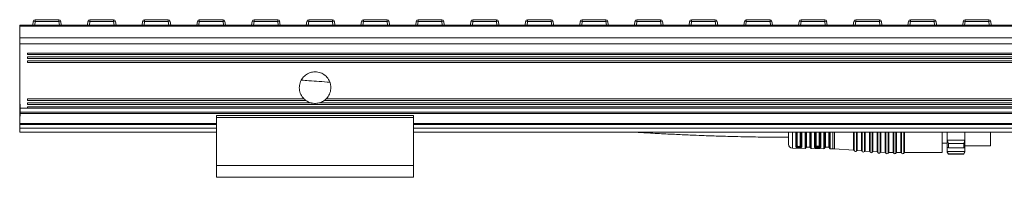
# Model space of a CAD drawing. Header units: millimetres. Extents: x -1079 to 3071, y 211 to 861.
# Tile 4 of 10: x -3 to 247, y 526 to 566. Entities that reach past the tile are written whole.
import ezdxf

# ---------------------------------------------------------------- set-up
doc = ezdxf.new("R2010")
doc.units = ezdxf.units.MM

# ---------------------------------------------------------------- blocks, each defined once
blk = doc.blocks.new('Drawing View2')
at = {"color": 7, "linetype": 'Continuous', "lineweight": 18}
for p, q in [((-152.89, 27.17), (-152.77, 28.08)), ((-152.28, 28.08), (-152.39, 27.17)), ((-152.28, 28.08), (-152.28, 28.52)), ((-152.28, 28.52), (-146.26, 28.52)), ((-146.26, 28.08), (-152.28, 28.08)), ((-146.26, 28.08), (-146.26, 28.52)), ((-146.14, 27.17), (-146.26, 28.08)), ((-145.76, 28.08), (-145.65, 27.17)), ((-139, 27.17), (-138.89, 28.08)), ((-138.39, 28.08), (-138.51, 27.17)), ((-138.39, 28.08), (-138.39, 28.52)), ((-138.39, 28.52), (-132.37, 28.52)), ((-132.37, 28.08), (-138.39, 28.08)), ((-132.37, 28.08), (-132.37, 28.52)), ((-132.25, 27.17), (-132.37, 28.08)), ((-131.87, 28.08), (-131.76, 27.17)), ((-125.11, 27.17), (-125, 28.08)), ((-124.5, 28.08), (-124.62, 27.17)), ((-124.5, 28.08), (-124.5, 28.52)), ((-124.5, 28.52), (-118.48, 28.52)), ((-118.48, 28.08), (-124.5, 28.08)), ((-118.48, 28.08), (-118.48, 28.52)), ((-118.36, 27.17), (-118.48, 28.08)), ((-117.99, 28.08), (-117.87, 27.17)), ((-111.22, 27.17), (-111.11, 28.08)), ((-110.61, 28.08), (-110.73, 27.17)), ((-110.61, 28.08), (-110.61, 28.52)), ((-110.61, 28.52), (-104.59, 28.52)), ((-104.59, 28.08), (-110.61, 28.08)), ((-104.59, 28.08), (-104.59, 28.52)), ((-104.48, 27.17), (-104.59, 28.08)), ((-104.1, 28.08), (-103.98, 27.17)), ((-97.34, 27.17), (-97.22, 28.08)), ((-96.72, 28.08), (-96.84, 27.17)), ((-96.72, 28.08), (-96.72, 28.52)), ((-96.72, 28.52), (-90.7, 28.52)), ((-90.7, 28.08), (-96.72, 28.08)), ((-90.7, 28.08), (-90.7, 28.52)), ((-90.59, 27.17), (-90.7, 28.08)), ((-90.21, 28.08), (-90.09, 27.17)), ((-83.45, 27.17), (-83.33, 28.08)), ((-82.83, 28.08), (-82.95, 27.17)), ((-82.83, 28.08), (-82.83, 28.52)), ((-82.83, 28.52), (-76.81, 28.52)), ((-76.81, 28.08), (-82.83, 28.08)), ((-76.81, 28.08), (-76.81, 28.52)), ((-76.7, 27.17), (-76.81, 28.08)), ((-76.32, 28.08), (-76.2, 27.17)), ((-69.56, 27.17), (-69.44, 28.08)), ((-68.95, 28.08), (-69.06, 27.17)), ((-68.95, 28.08), (-68.95, 28.52)), ((-68.95, 28.52), (-62.93, 28.52)), ((-62.93, 28.08), (-68.95, 28.08)), ((-62.93, 28.08), (-62.93, 28.52)), ((-62.81, 27.17), (-62.93, 28.08)), ((-62.43, 28.08), (-62.31, 27.17)), ((-55.67, 27.17), (-55.55, 28.08)), ((-55.06, 28.08), (-55.17, 27.17)), ((-55.06, 28.08), (-55.06, 28.52)), ((-55.06, 28.52), (-49.04, 28.52)), ((-49.04, 28.08), (-55.06, 28.08)), ((-49.04, 28.08), (-49.04, 28.52)), ((-48.92, 27.17), (-49.04, 28.08)), ((-48.54, 28.08), (-48.42, 27.17)), ((-41.78, 27.17), (-41.66, 28.08)), ((-41.17, 28.08), (-41.28, 27.17)), ((-41.17, 28.08), (-41.17, 28.52)), ((-41.17, 28.52), (-35.15, 28.52)), ((-35.15, 28.08), (-41.17, 28.08)), ((-35.15, 28.08), (-35.15, 28.52)), ((-35.03, 27.17), (-35.15, 28.08)), ((-34.65, 28.08), (-34.54, 27.17)), ((-27.89, 27.17), (-27.77, 28.08)), ((-27.28, 28.08), (-27.39, 27.17)), ((-27.28, 28.08), (-27.28, 28.52)), ((-27.28, 28.52), (-21.26, 28.52)), ((-21.26, 28.08), (-27.28, 28.08)), ((-21.26, 28.08), (-21.26, 28.52)), ((-21.14, 27.17), (-21.26, 28.08)), ((-20.76, 28.08), (-20.65, 27.17)), ((-14, 27.17), (-13.89, 28.08)), ((-13.39, 28.08), (-13.51, 27.17)), ((-13.39, 28.08), (-13.39, 28.52)), ((-13.39, 28.52), (-7.37, 28.52)), ((-7.37, 28.08), (-13.39, 28.08)), ((-7.37, 28.08), (-7.37, 28.52)), ((-7.25, 27.17), (-7.37, 28.08)), ((-6.87, 28.08), (-6.76, 27.17)), ((-0.11, 27.17), (0, 28.08)), ((0.5, 28.08), (0.38, 27.17)), ((0.5, 28.08), (0.5, 28.52)), ((0.5, 28.52), (6.52, 28.52)), ((6.52, 28.08), (0.5, 28.08)), ((6.52, 28.08), (6.52, 28.52)), ((6.64, 27.17), (6.52, 28.08)), ((7.01, 28.08), (7.13, 27.17)), ((13.78, 27.17), (13.89, 28.08)), ((14.39, 28.08), (14.27, 27.17)), ((14.39, 28.08), (14.39, 28.52)), ((14.39, 28.52), (20.41, 28.52)), ((20.41, 28.08), (14.39, 28.08)), ((20.41, 28.08), (20.41, 28.52)), ((20.52, 27.17), (20.41, 28.08)), ((20.9, 28.08), (21.02, 27.17)), ((27.66, 27.17), (27.78, 28.08)), ((28.28, 28.08), (28.16, 27.17)), ((28.28, 28.08), (28.28, 28.52)), ((28.28, 28.52), (34.3, 28.52)), ((34.3, 28.08), (28.28, 28.08)), ((34.3, 28.08), (34.3, 28.52)), ((34.41, 27.17), (34.3, 28.08)), ((34.79, 28.08), (34.91, 27.17)), ((41.55, 27.17), (41.67, 28.08)), ((42.17, 28.08), (42.05, 27.17)), ((42.17, 28.08), (42.17, 28.52)), ((42.17, 28.52), (48.19, 28.52)), ((48.19, 28.08), (42.17, 28.08)), ((48.19, 28.08), (48.19, 28.52)), ((48.3, 27.17), (48.19, 28.08)), ((48.68, 28.08), (48.8, 27.17)), ((55.44, 27.17), (55.56, 28.08)), ((56.05, 28.08), (55.94, 27.17)), ((56.05, 28.08), (56.05, 28.52)), ((56.05, 28.52), (62.07, 28.52)), ((62.07, 28.08), (56.05, 28.08)), ((62.07, 28.08), (62.07, 28.52)), ((62.19, 27.17), (62.07, 28.08)), ((62.57, 28.08), (62.69, 27.17)), ((69.33, 27.17), (69.45, 28.08)), ((69.94, 28.08), (69.83, 27.17)), ((69.94, 28.08), (69.94, 28.52)), ((69.94, 28.52), (75.96, 28.52)), ((75.96, 28.08), (69.94, 28.08)), ((75.96, 28.08), (75.96, 28.52)), ((76.08, 27.17), (75.96, 28.08)), ((76.46, 28.08), (76.58, 27.17)), ((83.22, 27.17), (83.34, 28.08)), ((83.83, 28.08), (83.72, 27.17)), ((83.83, 28.08), (83.83, 28.52)), ((83.83, 28.52), (89.85, 28.52)), ((89.85, 28.08), (83.83, 28.08)), ((89.85, 28.08), (89.85, 28.52)), ((89.97, 27.17), (89.85, 28.08)), ((90.35, 28.08), (90.46, 27.17)), ((343.79, 27.17), (-156.21, 27.17)), ((-156.21, 27.17), (-156.21, 26.92)), ((343.79, 26.92), (-156.21, 26.92)), ((-156.21, 26.92), (-156.21, 23.96)), ((343.79, 23.96), (-156.21, 23.96)), ((-156.21, 23.96), (-156.21, 22.43)), ((343.79, 22.43), (-156.21, 22.43)), ((-156.21, 22.43), (-156.21, 6.05)), ((341.79, 20.07), (-154.21, 20.07)), ((-154.21, 20.07), (-154.21, 19.67)), ((341.79, 19.67), (-154.21, 19.67)), ((341.79, 19.08), (-154.21, 19.08)), ((-154.21, 19.08), (-154.21, 18.69)), ((341.79, 18.69), (-154.21, 18.69)), ((341.79, 18.1), (-154.21, 18.1)), ((-154.21, 18.1), (-154.21, 17.7)), ((341.79, 17.7), (-154.21, 17.7)), ((-84.02, 8.45), (-154.21, 8.45)), ((-154.21, 8.45), (-154.21, 8.05)), ((-83.55, 8.05), (-154.21, 8.05)), ((266.45, 8.05), (-78.88, 8.05)), ((265.98, 8.45), (-78.4, 8.45)), ((-154.21, 6.05), (-156.21, 6.05)), ((343.79, 5.11), (-156.21, 5.11)), ((-156.21, 5.11), (-156.21, 4.75)), ((-156.11, 7.07), (-156.11, 4.07)), ((-82.31, 7.45), (-154.21, 7.45)), ((-154.21, 7.45), (-154.21, 7.05)), ((341.79, 7.05), (-154.21, 7.05)), ((341.79, 6.45), (-154.21, 6.45)), ((-154.21, 6.45), (-154.21, 6.05)), ((341.79, 6.05), (-154.21, 6.05)), ((267.69, 7.45), (-80.12, 7.45)), ((343.79, 4.75), (-156.21, 4.75)), ((-56.21, 4.24), (-106.21, 4.24)), ((-106.21, 4.24), (-106.21, 3.74)), ((-56.21, 3.74), (-106.21, 3.74)), ((-106.21, 3.74), (-106.21, -8.43)), ((-56.21, 4.24), (-56.21, 3.74)), ((-56.21, 3.74), (-56.21, -8.43)), ((-106.21, 2.18), (-156.21, 2.18)), ((-156.21, 2.18), (-156.21, 1.93)), ((-156.21, 1.93), (-156.21, 1)), ((-106.21, 1.93), (-156.21, 1.93)), ((-156.21, 1), (-156.21, 0)), ((-106.21, 1), (-156.21, 1)), ((-106.21, 0), (-156.21, 0)), ((243.79, 2.18), (-56.21, 2.18)), ((243.79, 1.93), (-56.21, 1.93)), ((243.79, 1), (-56.21, 1)), ((243.79, 0), (-56.21, 0)), ((44.38, 0), (44.39, -0.03)), ((44.56, 0), (44.58, -0.08)), ((48.39, -0.03), (48.39, 0)), ((49.18, 0), (49.19, -0.03)), ((50.7, 0), (50.7, -4.23)), ((63.7, 0), (63.7, -5.28)), ((65.71, 0), (65.71, -5.3)), ((66.45, 0), (66.45, -5.18)), ((67.71, 0), (67.71, -5.3)), ((68.45, 0), (68.45, -5.18)), ((90.29, -3.43), (90.29, 0)), ((38.99, 0), (38.99, -3.05)), ((39.97, 0), (39.97, -4.05)), ((40.82, -3.72), (40.82, 0)), ((41.01, -3.61), (41.01, 0)), ((41.19, 0), (41.19, -3.5)), ((41.99, -3.5), (41.99, 0)), ((42.17, 0), (42.17, -3.62)), ((42.36, 0), (42.36, -3.74)), ((43.23, 0), (43.21, -0.13)), ((43.21, -4.1), (43.21, -0.13)), ((43.4, -0.08), (43.41, 0)), ((43.4, -0.08), (43.4, -3.96)), ((43.59, -0.03), (43.59, 0)), ((43.59, -0.03), (43.59, -3.83)), ((44.39, -3.83), (44.39, -0.03)), ((44.58, -3.98), (44.58, -0.08)), ((44.77, -0.13), (44.74, 0)), ((44.77, -0.13), (44.77, -4.13)), ((45.59, -3.76), (45.59, 0)), ((45.79, -3.62), (45.79, 0)), ((45.99, 0), (45.99, -3.47)), ((46.79, -3.47), (46.79, 0)), ((46.98, 0), (46.98, -3.63)), ((47.18, 0), (47.18, -3.79)), ((48.02, 0), (47.99, -0.15)), ((47.99, -4.18), (47.99, -0.15)), ((48.19, -0.09), (48.2, 0)), ((48.19, -0.09), (48.19, -4)), ((48.39, -0.03), (48.39, -3.83)), ((49.19, -3.83), (49.19, -0.03)), ((49.38, 0), (49.39, -0.02)), ((49.38, 0), (49.39, -0.1)), ((49.38, -0.03), (49.38, 0)), ((49.39, -0.02), (49.38, -0.03)), ((49.39, -4.02), (49.39, -0.1)), ((49.56, 0), (49.57, -0.03)), ((49.58, -0.16), (49.57, -0.03)), ((49.58, -0.16), (49.58, -4.2)), ((50.27, -4.22), (50.27, 0)), ((55.53, -4.58), (55.53, 0)), ((55.7, 0), (55.7, -4.71)), ((56.25, 0), (56.25, -4.75)), ((56.44, 0), (56.44, -4.64)), ((57.53, -4.72), (57.53, 0)), ((57.7, 0), (57.7, -4.85)), ((58.25, 0), (58.25, -4.89)), ((58.44, 0), (58.44, -4.79)), ((59.53, -4.86), (59.53, 0)), ((59.7, 0), (59.7, -5)), ((60.25, 0), (60.25, -5.03)), ((60.44, 0), (60.44, -4.93)), ((61.53, -5.01), (61.53, 0)), ((61.7, 0), (61.7, -5.14)), ((62.25, 0), (62.25, -5.18)), ((62.44, 0), (62.44, -5.07)), ((63.53, -5.15), (63.53, 0)), ((64.26, 0), (64.26, -5.3)), ((64.45, 0), (64.45, -5.18)), ((65.53, -5.18), (65.53, 0)), ((66.26, 0), (66.26, -5.3)), ((67.53, -5.18), (67.53, 0)), ((68.26, 0), (68.26, -5.3)), ((77.99, -5.18), (77.99, 0)), ((79.29, 0), (79.29, -2.02)), ((79.29, -2.02), (83.79, -2.02)), ((79.59, -2.85), (79.29, -2.02)), ((79.29, -2.02), (79.29, -3.78)), ((83.79, -2.02), (83.49, -2.85)), ((83.79, -2.02), (83.79, 0)), ((83.79, -3.78), (83.79, -2.02)), ((39.97, -4.05), (43.21, -4.1)), ((41.48, -3.92), (41.68, -3.92)), ((41.49, -3.59), (41.69, -3.59)), ((41.49, -3.75), (41.49, -3.59)), ((41.49, -3.75), (41.69, -3.76)), ((41.69, -3.76), (41.69, -3.59)), ((43.59, -3.83), (44.39, -3.83)), ((44.77, -4.13), (47.99, -4.18)), ((46.49, -3.57), (46.29, -3.57)), ((46.49, -3.76), (46.29, -3.76)), ((46.29, -3.79), (46.49, -3.79)), ((46.49, -3.76), (46.49, -3.79)), ((48.39, -3.83), (49.19, -3.83)), ((49.58, -4.2), (50.27, -4.22)), ((50.7, -4.23), (55.53, -4.58)), ((56.44, -4.64), (57.53, -4.72)), ((58.44, -4.79), (59.53, -4.86)), ((60.44, -4.93), (61.53, -5.01)), ((77.99, -2.76), (79.29, -2.76)), ((79.29, -3.78), (79.59, -3.95)), ((79.29, -3.78), (79.29, -4.92)), ((79.29, -4.92), (83.79, -4.92)), ((79.59, -5.47), (79.29, -4.92)), ((79.29, -4.92), (79.29, -5.03)), ((79.59, -2.85), (83.49, -2.85)), ((79.59, -2.85), (79.59, -3.33)), ((79.59, -3.33), (79.59, -3.95)), ((79.59, -3.95), (83.49, -3.95)), ((83.49, -3.33), (83.49, -2.85)), ((83.49, -3.95), (83.49, -3.33)), ((83.49, -3.95), (83.79, -3.78)), ((83.79, -4.92), (83.49, -5.47)), ((83.79, -3.43), (84.14, -3.43)), ((83.79, -4.92), (83.79, -3.78)), ((83.79, -5.03), (83.79, -4.92)), ((84.14, -3.43), (84.32, -3.43)), ((84.33, -3.43), (85.13, -3.43)), ((85.14, -3.43), (85.32, -3.43)), ((85.33, -3.43), (86.14, -3.43)), ((86.14, -3.43), (86.32, -3.43)), ((86.33, -3.43), (87.14, -3.43)), ((87.14, -3.43), (87.32, -3.43)), ((87.33, -3.43), (88.14, -3.43)), ((88.14, -3.43), (88.32, -3.43)), ((88.33, -3.43), (89.14, -3.43)), ((89.14, -3.43), (90.29, -3.43)), ((62.44, -5.07), (63.53, -5.15)), ((64.45, -5.18), (65.53, -5.18)), ((66.45, -5.18), (67.53, -5.18)), ((68.45, -5.18), (77.99, -5.18)), ((79.29, -5.03), (79.59, -5.53)), ((79.59, -5.47), (83.49, -5.47)), ((79.59, -5.47), (79.59, -5.53)), ((79.59, -5.53), (83.49, -5.53)), ((83.49, -5.53), (83.79, -5.03)), ((83.49, -5.53), (83.49, -5.47)), ((-56.21, -8.43), (-106.21, -8.43)), ((-106.21, -8.43), (-106.21, -11.43)), ((-56.21, -8.43), (-56.21, -11.43)), ((-56.21, -11.43), (-106.21, -11.43))]:
    blk.add_line(p, q, dxfattribs=at)
at = {"color": 7, "linetype": 'Continuous', "lineweight": 18, "flags": 128}
blk.add_lwpolyline([(46.28, -3.98), (46.4, -3.99), (46.48, -3.99)], dxfattribs=at)
at = {"color": 7, "linetype": 'Continuous', "lineweight": 18}
for centre, radius, start, end in [((-152.28, 28.02), 0.5, 90, 172.725), ((-152.53, 27.09), 1.03, 76.041, 103.959), ((-146.26, 28.02), 0.5, 7.275, 90), ((-146.01, 27.09), 1.03, 76.041, 103.959), ((-138.39, 28.02), 0.5, 90, 172.725), ((-138.64, 27.09), 1.03, 76.041, 103.959), ((-132.37, 28.02), 0.5, 7.275, 90), ((-132.12, 27.09), 1.03, 76.041, 103.959), ((-124.5, 28.02), 0.5, 90, 172.725), ((-124.75, 27.09), 1.03, 76.041, 103.959), ((-118.48, 28.02), 0.5, 7.275, 90), ((-118.23, 27.09), 1.03, 76.041, 103.959), ((-110.61, 28.02), 0.5, 90, 172.725), ((-110.86, 27.09), 1.03, 76.041, 103.959), ((-104.59, 28.02), 0.5, 7.275, 90), ((-104.34, 27.09), 1.03, 76.041, 103.959), ((-96.72, 28.02), 0.5, 90, 172.725), ((-96.97, 27.09), 1.03, 76.041, 103.959), ((-90.7, 28.02), 0.5, 7.275, 90), ((-90.46, 27.09), 1.03, 76.041, 103.959), ((-82.83, 28.02), 0.5, 90, 172.725), ((-83.08, 27.09), 1.03, 76.041, 103.959), ((-76.81, 28.02), 0.5, 7.275, 90), ((-76.57, 27.09), 1.03, 76.041, 103.959), ((-68.95, 28.02), 0.5, 90, 172.725), ((-69.19, 27.09), 1.03, 76.041, 103.959), ((-62.93, 28.02), 0.5, 7.275, 90), ((-62.68, 27.09), 1.03, 76.041, 103.959), ((-55.06, 28.02), 0.5, 90, 172.725), ((-55.3, 27.09), 1.03, 76.041, 103.959), ((-49.04, 28.02), 0.5, 7.275, 90), ((-48.79, 27.09), 1.03, 76.041, 103.959), ((-41.17, 28.02), 0.5, 90, 172.725), ((-41.42, 27.09), 1.03, 76.041, 103.959), ((-35.15, 28.02), 0.5, 7.275, 90), ((-34.9, 27.09), 1.03, 76.041, 103.959), ((-27.28, 28.02), 0.5, 90, 172.725), ((-27.53, 27.09), 1.03, 76.041, 103.959), ((-21.26, 28.02), 0.5, 7.275, 90), ((-21.01, 27.09), 1.03, 76.041, 103.959), ((-13.39, 28.02), 0.5, 90, 172.725), ((-13.64, 27.09), 1.03, 76.041, 103.959), ((-7.37, 28.02), 0.5, 7.275, 90), ((-7.12, 27.09), 1.03, 76.041, 103.959), ((0.5, 28.02), 0.5, 90, 172.725), ((0.25, 27.09), 1.03, 76.041, 103.959), ((6.52, 28.02), 0.5, 7.275, 90), ((6.77, 27.09), 1.03, 76.041, 103.959), ((14.39, 28.02), 0.5, 90, 172.725), ((14.14, 27.09), 1.03, 76.041, 103.959), ((20.41, 28.02), 0.5, 7.275, 90), ((20.66, 27.09), 1.03, 76.041, 103.959), ((28.28, 28.02), 0.5, 90, 172.725), ((28.03, 27.09), 1.03, 76.041, 103.959), ((34.3, 28.02), 0.5, 7.275, 90), ((34.54, 27.09), 1.03, 76.041, 103.959), ((42.17, 28.02), 0.5, 90, 172.725), ((41.92, 27.09), 1.03, 76.041, 103.959), ((48.19, 28.02), 0.5, 7.275, 90), ((48.43, 27.09), 1.03, 76.041, 103.959), ((56.05, 28.02), 0.5, 90, 172.725), ((55.81, 27.09), 1.03, 76.041, 103.959), ((62.07, 28.02), 0.5, 7.275, 90), ((62.32, 27.09), 1.03, 76.041, 103.959), ((69.94, 28.02), 0.5, 90, 172.725), ((69.7, 27.09), 1.03, 76.041, 103.959), ((75.96, 28.02), 0.5, 7.275, 90), ((76.21, 27.09), 1.03, 76.041, 103.959), ((83.83, 28.02), 0.5, 90, 172.725), ((83.58, 27.09), 1.03, 76.041, 103.959), ((89.85, 28.02), 0.5, 7.275, 90), ((90.1, 27.09), 1.03, 76.041, 103.959), ((39.99, -3.05), 1, 180, 269.0586), ((43.21, -3.9), 0.2, 269.0586, 340.936), ((43.59, -4.03), 0.2, 90, 160.936), ((44.39, -4.03), 0.2, 15.2108, 90), ((44.77, -3.93), 0.2, 195.2108, 269.0586), ((47.99, -3.98), 0.2, 269.0586, 352.5192), ((48.39, -4.03), 0.2, 90, 172.5192), ((49.19, -4.03), 0.2, 3.7061, 90), ((49.59, -4), 0.2, 183.7061, 269.0586), ((50.14, -12.21), 8, 85.9282, 89.0586), ((55.52, -4.78), 0.2, 19.5063, 85.9282), ((55.99, -4.61), 0.3, 199.5063, 332.35), ((56.43, -4.84), 0.2, 85.9282, 152.35), ((57.52, -4.92), 0.2, 19.5063, 85.9282), ((57.99, -4.75), 0.3, 199.5063, 332.35), ((58.43, -4.99), 0.2, 85.9282, 152.35), ((59.52, -5.06), 0.2, 19.5063, 85.9282), ((59.99, -4.9), 0.3, 199.5063, 332.35), ((60.43, -5.13), 0.2, 85.9282, 152.35), ((61.52, -5.2), 0.2, 19.5063, 85.9282), ((61.99, -5.04), 0.3, 199.5063, 332.35), ((62.43, -5.27), 0.2, 85.9282, 152.35), ((63.52, -5.35), 0.2, 19.5063, 85.9282), ((63.99, -5.18), 0.3, 199.5063, 336.4218), ((64.45, -5.38), 0.2, 90, 156.4218), ((65.53, -5.38), 0.2, 23.5782, 90), ((65.99, -5.18), 0.3, 203.5782, 336.4218), ((66.45, -5.38), 0.2, 90, 156.4218), ((67.53, -5.38), 0.2, 23.5782, 90), ((67.99, -5.18), 0.3, 203.5782, 336.4218), ((68.45, -5.38), 0.2, 90, 156.4218)]:
    blk.add_arc(centre, radius, start, end, dxfattribs=at)
for points, knots in [([(-84.02, 8.45), (-84.03, 8.46), (-84.36, 8.79), (-84.9, 9.55), (-85.27, 10.87), (-85.18, 12.23), (-84.65, 13.5), (-83.72, 14.52), (-82.51, 15.17), (-81.16, 15.38), (-79.82, 15.13), (-78.64, 14.46), (-77.74, 13.44), (-77.29, 12.32), (-77.16, 11.14), (-77.37, 9.95), (-77.88, 9), (-78.3, 8.56), (-78.4, 8.45)], [0, 0, 0, 0, 0.0026261, 0.0736917, 0.1449259, 0.2164518, 0.2882925, 0.3602318, 0.4318547, 0.5028561, 0.5733594, 0.6438698, 0.7148797, 0.7865015, 0.8323455, 0.9038985, 0.9754614, 1, 1, 1, 1]), ([(-77.53, 12.67), (-79.28, 12.81), (-81.67, 12.99), (-84.06, 13.15), (-84.68, 13.19)], [0, 0, 0, 0, 0.737317, 1, 1, 1, 1]), ([(-83.55, 8.05), (-83.55, 8.05), (-83.55, 8.05), (-83.56, 8.06), (-83.59, 8.08), (-83.66, 8.13), (-83.73, 8.19), (-83.82, 8.27), (-83.9, 8.34), (-83.97, 8.4), (-84, 8.43), (-84.02, 8.45), (-84.02, 8.45), (-84.02, 8.45)], [0, 0, 0, 0, 0.006418, 0.055532, 0.126571, 0.236787, 0.409604, 0.496195, 0.679192, 0.786119, 0.869168, 0.934776, 1, 1, 1, 1]), ([(-82.31, 7.45), (-82.53, 7.53), (-82.97, 7.67), (-83.36, 7.93), (-83.55, 8.05)], [0, 0, 0, 0, 0.511648, 1, 1, 1, 1]), ([(-78.88, 8.05), (-78.95, 8), (-79.33, 7.74), (-79.77, 7.58), (-80.12, 7.45)], [0, 0, 0, 0, 0.195049, 1, 1, 1, 1]), ([(-78.4, 8.45), (-78.4, 8.45), (-78.4, 8.45), (-78.41, 8.44), (-78.44, 8.42), (-78.48, 8.38), (-78.55, 8.32), (-78.64, 8.24), (-78.73, 8.16), (-78.81, 8.1), (-78.85, 8.07), (-78.87, 8.06), (-78.88, 8.05), (-78.88, 8.05)], [0, 0, 0, 0, 0.040762, 0.099707, 0.161854, 0.258287, 0.396405, 0.504242, 0.70366, 0.825601, 0.908234, 0.967785, 1, 1, 1, 1]), ([(-156.21, 6.05), (-156.21, 5.87), (-156.21, 5.54), (-156.21, 5.24), (-156.21, 5.11)], [0, 0, 0, 0, 0.569732, 1, 1, 1, 1]), ([(-80.12, 7.45), (-80.12, 7.45), (-80.12, 7.45), (-80.12, 7.45), (-80.12, 7.45), (-80.14, 7.45), (-80.19, 7.43), (-80.4, 7.38), (-81.01, 7.27), (-81.67, 7.3), (-82.16, 7.41), (-82.26, 7.44), (-82.3, 7.45), (-82.31, 7.45), (-82.31, 7.45), (-82.31, 7.45), (-82.31, 7.45)], [0, 0, 0, 0, 0.000661, 0.005265, 0.014504, 0.025822, 0.045361, 0.102216, 0.310024, 0.838137, 0.926184, 0.961947, 0.979918, 0.988719, 0.997584, 1, 1, 1, 1]), ([(-156.21, 4.75), (-156.21, 4.61), (-156.21, 4.33), (-156.21, 3.79), (-156.21, 3.23), (-156.21, 2.68), (-156.21, 2.41), (-156.21, 2.3)], [0, 0, 0, 0, 0.211577, 0.420724, 0.630294, 0.842098, 1, 1, 1, 1]), ([(0, 0), (0.37, -0.02), (2.26, -0.14), (5.6, -0.32), (9.91, -0.54), (13.71, -0.71), (17.42, -0.86), (21.44, -1), (26.43, -1.14), (32.39, -1.25), (36.68, -1.27), (38.99, -1.28)], [0, 0, 0, 0, 0.028356, 0.1460421, 0.2570061, 0.3602645, 0.4387812, 0.5419621, 0.669847, 0.822496, 1, 1, 1, 1]), ([(49.39, -0.02), (49.41, -0.03), (49.43, -0.04), (49.5, -0.04), (49.55, -0.03), (49.57, -0.03)], [0, 0, 0, 0, 0.3411386, 0.6822762, 1, 1, 1, 1]), ([(40.82, -3.72), (40.83, -3.74), (40.84, -3.79), (40.93, -3.83), (41.02, -3.86), (41.12, -3.89), (41.27, -3.91), (41.4, -3.92), (41.48, -3.92)], [0, 0, 0, 0, 0.247774, 0.377676, 0.510624, 0.642416, 0.769734, 1, 1, 1, 1]), ([(41.49, -3.75), (41.42, -3.75), (41.3, -3.75), (41.14, -3.72), (41.03, -3.67), (41.01, -3.63), (41.01, -3.61)], [0, 0, 0, 0, 0.2487188, 0.4980884, 0.748561, 1, 1, 1, 1]), ([(41.19, -3.5), (41.19, -3.51), (41.2, -3.54), (41.27, -3.57), (41.37, -3.59), (41.45, -3.59), (41.49, -3.59)], [0, 0, 0, 0, 0.25191, 0.506201, 0.756885, 1, 1, 1, 1]), ([(41.49, -3.75), (41.49, -3.77), (41.49, -3.81), (41.48, -3.86), (41.48, -3.9), (41.48, -3.91), (41.48, -3.92)], [0, 0, 0, 0, 0.251195, 0.500058, 0.748854, 1, 1, 1, 1]), ([(41.68, -3.92), (41.77, -3.92), (41.9, -3.92), (42.05, -3.9), (42.19, -3.88), (42.33, -3.83), (42.35, -3.77), (42.36, -3.74)], [0, 0, 0, 0, 0.239085, 0.362958, 0.487455, 0.74218, 1, 1, 1, 1]), ([(41.69, -3.76), (41.69, -3.77), (41.69, -3.81), (41.68, -3.86), (41.68, -3.9), (41.68, -3.92), (41.68, -3.92)], [0, 0, 0, 0, 0.244222, 0.499941, 0.755691, 1, 1, 1, 1]), ([(41.69, -3.59), (41.73, -3.59), (41.8, -3.59), (41.9, -3.57), (41.97, -3.54), (41.98, -3.51), (41.99, -3.5)], [0, 0, 0, 0, 0.2445414, 0.494439, 0.7476252, 1, 1, 1, 1]), ([(42.17, -3.62), (42.17, -3.64), (42.15, -3.68), (42.04, -3.73), (41.91, -3.75), (41.78, -3.76), (41.72, -3.76), (41.69, -3.76)], [0, 0, 0, 0, 0.251106, 0.500918, 0.749973, 0.874947, 1, 1, 1, 1]), ([(45.59, -3.76), (45.6, -3.78), (45.6, -3.82), (45.66, -3.86), (45.73, -3.9), (45.8, -3.92), (45.84, -3.93)], [0, 0, 0, 0, 0.245982, 0.506182, 0.763262, 1, 1, 1, 1]), ([(45.97, -3.74), (45.94, -3.73), (45.89, -3.72), (45.84, -3.69), (45.8, -3.66), (45.79, -3.63), (45.79, -3.62)], [0, 0, 0, 0, 0.2489976, 0.4988299, 0.7491572, 1, 1, 1, 1]), ([(45.97, -3.74), (45.96, -3.76), (45.96, -3.81), (45.92, -3.87), (45.88, -3.91), (45.85, -3.93), (45.84, -3.93)], [0, 0, 0, 0, 0.242406, 0.499997, 0.757589, 1, 1, 1, 1]), ([(45.84, -3.93), (45.91, -3.95), (46.04, -3.97), (46.2, -3.98), (46.28, -3.98)], [0, 0, 0, 0, 0.5064743, 1, 1, 1, 1]), ([(46.29, -3.76), (46.23, -3.76), (46.11, -3.76), (46.02, -3.75), (45.97, -3.74)], [0, 0, 0, 0, 0.496664, 1, 1, 1, 1]), ([(46.29, -3.79), (46.23, -3.79), (46.11, -3.78), (46.02, -3.75), (45.97, -3.74)], [0, 0, 0, 0, 0.498405, 1, 1, 1, 1]), ([(46.29, -3.57), (46.24, -3.57), (46.16, -3.57), (46.06, -3.54), (46, -3.51), (45.99, -3.49), (45.99, -3.47)], [0, 0, 0, 0, 0.2759772, 0.551671, 0.772108, 1, 1, 1, 1]), ([(46.29, -3.79), (46.29, -3.78), (46.29, -3.78), (46.29, -3.77), (46.29, -3.76)], [0, 0, 0, 0, 0.560028, 1, 1, 1, 1]), ([(46.48, -3.99), (46.54, -3.99), (46.65, -3.99), (46.81, -3.97), (46.96, -3.95), (47.03, -3.92), (47.06, -3.91)], [0, 0, 0, 0, 0.244679, 0.489815, 0.743445, 1, 1, 1, 1]), ([(46.79, -3.47), (46.78, -3.49), (46.77, -3.52), (46.69, -3.55), (46.59, -3.57), (46.52, -3.57), (46.49, -3.57)], [0, 0, 0, 0, 0.2863334, 0.5666446, 0.7832944, 1, 1, 1, 1]), ([(46.9, -3.72), (46.88, -3.73), (46.82, -3.74), (46.72, -3.75), (46.61, -3.76), (46.53, -3.76), (46.49, -3.76)], [0, 0, 0, 0, 0.25654, 0.508433, 0.756104, 1, 1, 1, 1]), ([(46.9, -3.72), (46.88, -3.73), (46.83, -3.76), (46.73, -3.78), (46.61, -3.79), (46.53, -3.79), (46.49, -3.79)], [0, 0, 0, 0, 0.250656, 0.499639, 0.748804, 1, 1, 1, 1]), ([(46.98, -3.63), (46.98, -3.65), (46.97, -3.68), (46.93, -3.71), (46.9, -3.72)], [0, 0, 0, 0, 0.50107, 1, 1, 1, 1]), ([(46.9, -3.72), (46.91, -3.74), (46.92, -3.79), (46.95, -3.85), (47.01, -3.89), (47.04, -3.91), (47.06, -3.91)], [0, 0, 0, 0, 0.242212, 0.500005, 0.757794, 1, 1, 1, 1]), ([(47.06, -3.91), (47.1, -3.89), (47.16, -3.86), (47.17, -3.81), (47.18, -3.79)], [0, 0, 0, 0, 0.485244, 1, 1, 1, 1])]:
    blk.add_open_spline(points, degree=3, knots=knots, dxfattribs=at)
for points in [[(43.4, -0.08), (43.39, -0.09), (43.37, -0.1), (43.33, -0.11), (43.27, -0.12), (43.23, -0.13), (43.21, -0.13)], [(43.59, -0.03), (43.57, -0.03), (43.52, -0.03), (43.47, -0.04), (43.42, -0.06), (43.41, -0.07), (43.4, -0.08)], [(44.39, -0.03), (44.41, -0.03), (44.45, -0.04), (44.51, -0.05), (44.56, -0.06), (44.57, -0.08), (44.58, -0.08)], [(44.58, -0.08), (44.59, -0.09), (44.6, -0.1), (44.65, -0.12), (44.71, -0.13), (44.75, -0.13), (44.77, -0.13)], [(48.19, -0.09), (48.18, -0.1), (48.17, -0.12), (48.12, -0.14), (48.06, -0.15), (48.01, -0.15), (47.99, -0.15)], [(48.39, -0.03), (48.36, -0.03), (48.31, -0.04), (48.25, -0.05), (48.21, -0.07), (48.19, -0.08), (48.19, -0.09)], [(49.19, -0.03), (49.21, -0.03), (49.26, -0.04), (49.33, -0.05), (49.37, -0.07), (49.38, -0.09), (49.39, -0.1)], [(49.39, -0.1), (49.39, -0.11), (49.4, -0.12), (49.45, -0.14), (49.51, -0.16), (49.56, -0.16), (49.58, -0.16)], [(41.01, -3.61), (41, -3.62), (40.98, -3.65), (40.93, -3.69), (40.88, -3.71), (40.84, -3.71), (40.82, -3.72)], [(41.01, -3.61), (41.02, -3.59), (41.03, -3.56), (41.08, -3.53), (41.13, -3.5), (41.17, -3.5), (41.19, -3.5)], [(42.17, -3.62), (42.16, -3.6), (42.15, -3.57), (42.1, -3.53), (42.05, -3.5), (42.01, -3.5), (41.99, -3.5)], [(42.17, -3.62), (42.18, -3.64), (42.2, -3.67), (42.24, -3.71), (42.3, -3.73), (42.34, -3.74), (42.36, -3.74)], [(45.79, -3.62), (45.78, -3.64), (45.77, -3.68), (45.72, -3.73), (45.66, -3.76), (45.62, -3.76), (45.59, -3.76)], [(45.99, -3.47), (45.96, -3.48), (45.92, -3.48), (45.86, -3.51), (45.81, -3.56), (45.8, -3.6), (45.79, -3.62)], [(46.29, -3.79), (46.29, -3.81), (46.29, -3.86), (46.28, -3.91), (46.28, -3.96), (46.28, -3.98), (46.28, -3.98)], [(46.29, -3.57), (46.29, -3.58), (46.29, -3.6), (46.29, -3.64), (46.29, -3.7), (46.29, -3.74), (46.29, -3.76)], [(46.49, -3.79), (46.49, -3.81), (46.49, -3.86), (46.48, -3.92), (46.48, -3.96), (46.48, -3.98), (46.48, -3.99)], [(46.49, -3.57), (46.49, -3.58), (46.49, -3.6), (46.49, -3.64), (46.49, -3.7), (46.49, -3.74), (46.49, -3.76)], [(46.79, -3.47), (46.81, -3.48), (46.86, -3.48), (46.92, -3.52), (46.97, -3.57), (46.98, -3.61), (46.98, -3.63)], [(46.98, -3.63), (46.99, -3.65), (47, -3.69), (47.05, -3.74), (47.11, -3.78), (47.16, -3.78), (47.18, -3.79)]]:
    blk.add_open_spline(points, degree=3, dxfattribs=at)

msp = doc.modelspace()

# ---------------------------------------------------------------- block references
at = {"color": 7, "linetype": 'Continuous', "lineweight": 18}
msp.add_blockref('Drawing View2', (153.48, 537.59), dxfattribs=at)

doc.saveas('drawing.dxf')
